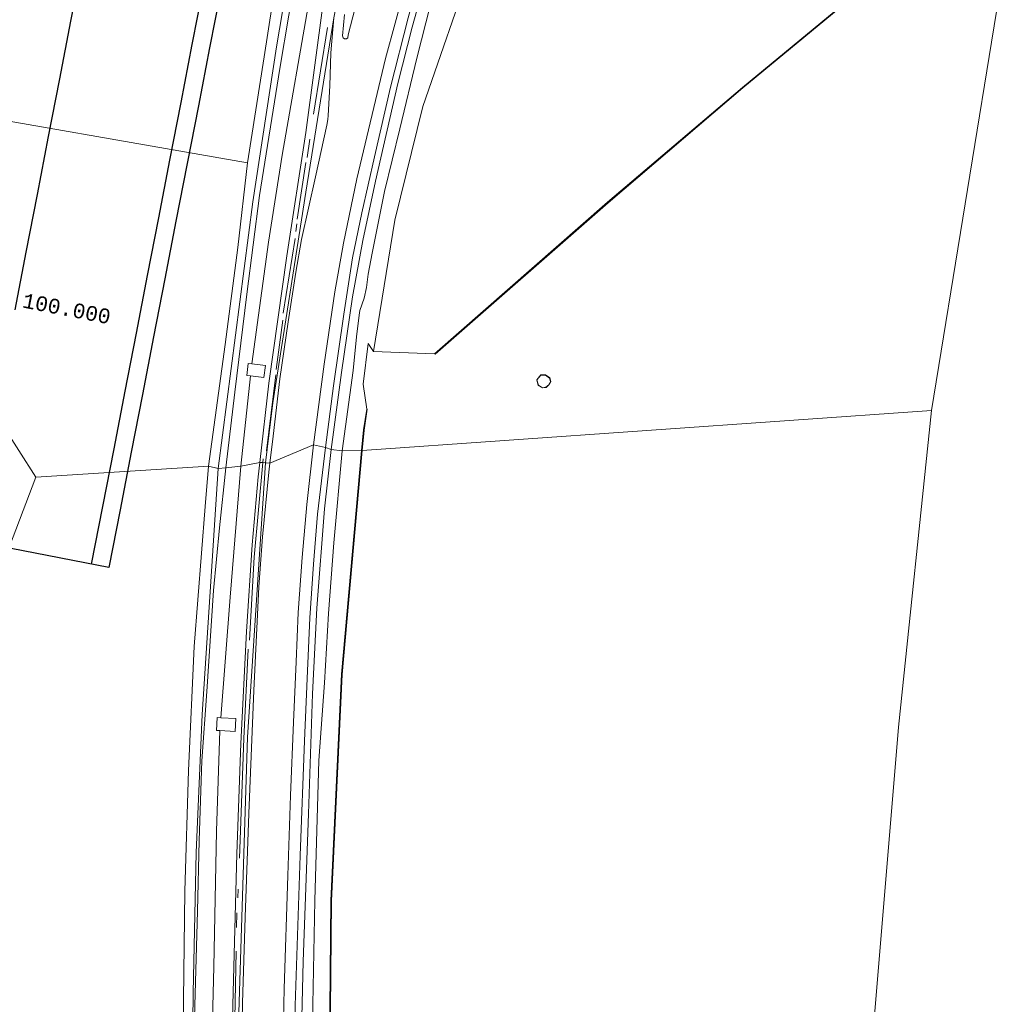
# Model space of a CAD drawing. Extents: x 176032 to 190000, y 318229 to 352878.
# Tile 50 of 184: x 176965 to 177131, y 319754 to 319922. Entities that reach past the tile are written whole.
import ezdxf

# ---------------------------------------------------------------- set-up
doc = ezdxf.new("R2010")
doc.units = 0
for name, color, linetype, lineweight in [('af-b5-muur', 6, 'muur', 18), ('af-bs-haag', 253, 'haag', 18), ('af-bs-rasterhekwerk', 253, 'hekwerk', 18), ('alm-masterstring', 1, 'Continuous', 30), ('bp-b5-boom', 253, 'Continuous', 18), ('bp-b5-grasland', 253, 'Continuous', 18), ('dwm-hulplijn', 3, 'Continuous', 30), ('gw-bs-kruinlijn', 253, 'Continuous', 18), ('gw-bs-teenlijn', 253, 'Continuous', 18), ('kd-bs-dakrand', 6, 'Continuous', 18), ('kd-bs-maaiveldlijn', 6, 'Continuous', 18), ('kd-bs-opnamedtmgrens', 253, 'Continuous', 18), ('og-b5-bebouwing', 6, 'Continuous', 18), ('og-b5-bekleding', 253, 'Continuous', 18), ('og-b5-grond_nietingericht', 253, 'Continuous', 18), ('og-b5-water', 253, 'Continuous', 18), ('og-bs-maaiveld', 253, 'Continuous', 18), ('og-bs-terreinafscheiding', 7, 'Continuous', 18), ('SPI DWP', 8, 'Continuous', 30), ('to-xx-view', 1, 'Continuous', 25), ('vh-b5-verh_soort', 253, 'Continuous', 18), ('wh-bs-waterlijn', 253, 'Continuous', 18)]:
    doc.layers.add(name, color=color, linetype=linetype, lineweight=lineweight)
doc.layers.add('viewports', color=7, linetype='Continuous')
doc.styles.add('MSL__001', font='monotxt.shx')
doc.linetypes.add('FENCELINE1', pattern='A,6.35,-2.54,[133,ltypeshp.shx,S=2.54,R=0,X=-2.54,Y=0],-2.54,25.4', length=36.83)
doc.linetypes.add('haag', pattern='A,7,-1.5,[1,RTW.shx,S=0.75,R=45,X=0,Y=0],-1.5', length=10)
doc.linetypes.add('hekwerk', pattern='A,7,-1.5,[1,RTW.shx,S=0.75,R=0,X=0,Y=0],-1.5', length=10)
doc.linetypes.add('muur', pattern='A,8,-1,[6,RTW.shx,S=0.75,R=90,X=0,Y=0],-1', length=10)

# ---------------------------------------------------------------- blocks, each defined once
blk = doc.blocks.new('x-ref dtb totaal grijs')
at = {"layer": 'af-b5-muur'}
for points in [[(177035.374, 319864.697, 47.2), (177064.803, 319890.458, 47.2), (177087.718, 319909.981, 47.2), (177117.959, 319935.008, 48.316), (177131.431, 319925.503, 50.548), (177131.373, 319925.421, 50.548), (177117.963, 319934.882, 48.874), (177087.782, 319909.905, 47.2), (177064.868, 319890.383, 47.2), (177035.44, 319864.622, 47.2)], [(177022.941, 319848.28, 47.2), (177023.271, 319851.742, 47.2), (177023.818, 319855.297, 47.2), (177023.917, 319855.282, 47.2), (177023.37, 319851.73, 47.2), (177023.041, 319848.271, 47.2)], [(177023.041, 319848.271, 47.2), (177019.65, 319810.137, 47.134), (177017.837, 319771.692, 47.078), (177017.48, 319734.576, 47.134), (177017.223, 319681.605, 46.884), (177017.125, 319681.603, 46.884), (177017.382, 319734.631, 47.134), (177017.739, 319771.747, 47.078), (177019.552, 319810.192, 47.134), (177022.941, 319848.28, 47.2)]]:
    blk.add_polyline3d(points, close=True, dxfattribs=at)
at = {"layer": 'af-bs-haag'}
for points in [[(177014.778, 319905.433, 47.222), (177017.132, 319920.203, 47.244)], [(177013.678, 319898.088, 47.148), (177014.127, 319901.218, 47.144)], [(177011.986, 319887.617, 47.118), (177013.476, 319897.254, 47.135)], [(177011.744, 319885.503, 47.174), (177011.911, 319886.825, 47.174)], [(177011.665, 319884.323, 47.178), (177009.59, 319871.589, 47.178)], [(177009.563, 319870.442, 47.183), (177008.429, 319862.028, 47.183)], [(177008.355, 319861.149, 47.187), (177006.773, 319848.216, 47.17)], [(177006.215, 319846.829, 47.151), (177006.154, 319846.185, 47.124), (177004.643, 319830.095, 47.082), (177003.868, 319815.979, 47.19)], [(177003.668, 319814.472, 47.091), (177002.909, 319799.255, 47.125), (177002.197, 319778.924, 47.276)], [(177001.928, 319773.685, 47.056), (177001.869, 319772.198, 47.229)], [(177001.718, 319769.62, 47.289), (177001.685, 319767.139, 47.104)], [(177001.605, 319763.089, 47.242), (177000.971, 319731.709, 47.009), (177000.905, 319710.384, 47.151), (177000.861, 319689.949, 47.237), (177000.948, 319669.286, 47.16)]]:
    blk.add_polyline3d(points, dxfattribs=at)
at = {"layer": 'af-bs-rasterhekwerk'}
blk.add_polyline3d([(177023.818, 319855.297, 47.2), (177023.186, 319859.509, 47.386), (177024.04, 319866.423, 47.333)], dxfattribs=at)
at = {"layer": 'bp-b5-boom'}
blk.add_polyline3d([(177024.971, 319865.101, 47.174), (177028.61, 319887.419, 47.188), (177033.345, 319906.757, 47.186), (177041.937, 319931.532, 47.114), (177048.849, 319948.154, 47.045), (177051.933, 319953.295, 46.694), (177054.016, 319955.754, 46.694), (177056.22, 319957.841, 46.694), (177059.492, 319960.231, 46.694), (177062.638, 319962.121, 46.694), (177067.112, 319963.906, 46.694), (177069.302, 319964.689, 46.702), (177074.136, 319965.202, 46.639), (177076.579, 319964.197, 46.639), (177117.959, 319935.008, 48.316), (177087.718, 319909.981, 47.2), (177064.803, 319890.458, 47.2), (177035.374, 319864.697, 47.2)], close=True, dxfattribs=at)
at = {"layer": 'bp-b5-grasland'}
for points in [[(177018.211, 319921.837, 47.062), (177017.71, 319915.897, 47.027), (177017.557, 319910.249, 47.014), (177017.258, 319905.203, 47.006), (177017.212, 319904.531, 47.006), (177017.042, 319903.588, 47.006), (177015.086, 319894.785, 47.04), (177012.729, 319884.126, 47.053), (177011.753, 319878.572, 47.057), (177010.476, 319870.107, 47.066), (177009.057, 319860.462, 47.075), (177007.88, 319850.68, 47.079), (177007.332, 319846.11, 47.122), (177006.154, 319846.185, 47.124), (177005.62, 319846.219, 47.125), (177007.152, 319859.72, 47.242), (177010.212, 319881.379, 47.216), (177013.448, 319902.352, 47.267), (177016.386, 319924.373, 46.849)], [(177013.628, 319940.476, 45.156), (177009.064, 319913.217, 45.105), (177005.559, 319891.59, 45.066), (177003.404, 319874.816, 45.061), (177001.402, 319858.18, 45.048), (176999.846, 319845.308, 45.036), (176998.573, 319845.172, 44.581), (177004.437, 319890.528, 44.637), (177008.473, 319916.899, 44.581), (177012.972, 319943.297, 44.326)], [(177014.017, 319924.755, 45.434), (177009.424, 319898.489, 45.455), (177007.083, 319883.685, 45.438), (177004.294, 319862.979, 45.447), (177003.661, 319863.059, 45.312), (177003.405, 319861.033, 45.286), (177004.046, 319860.952, 45.447), (177002.412, 319845.583, 45.447), (176999.846, 319845.308, 45.036), (177001.402, 319858.18, 45.048), (177003.404, 319874.816, 45.061), (177005.559, 319891.59, 45.066), (177009.064, 319913.217, 45.105), (177013.628, 319940.476, 45.156)], [(177021.862, 319923.554, 47.14), (177020.666, 319918.942, 47.131), (177020.594, 319918.429, 47.114), (177020.364, 319918.285, 47.114), (177020.035, 319918.266, 47.114), (177019.803, 319918.431, 47.114), (177019.717, 319918.772, 47.135), (177020.053, 319922.397, 47.127)], [(177041.937, 319931.532, 47.114), (177033.345, 319906.757, 47.186), (177028.61, 319887.419, 47.188), (177024.971, 319865.101, 47.174), (177024.04, 319866.423, 47.333), (177023.186, 319859.509, 47.386), (177023.818, 319855.297, 47.2), (177023.271, 319851.742, 47.2), (177022.941, 319848.28, 47.2), (177019.653, 319848.217, 47.078), (177021.509, 319861.841, 47.179), (177022.107, 319867.579, 47.179), (177022.512, 319871.25, 47.179), (177022.626, 319872.083, 47.179), (177023.37, 319874.176, 47.179), (177023.77, 319875.979, 47.135), (177024.058, 319878.233, 47.17), (177024.756, 319881.817, 47.122), (177026.862, 319892.315, 47.114), (177029.423, 319902.956, 47.118), (177032.341, 319914.953, 47.127), (177034.685, 319924.116, 47.131)], [(177033.954, 319928.806, 47.088), (177031.574, 319920.234, 47.092), (177029.117, 319910.669, 47.079), (177025.295, 319894.053, 47.066), (177023.155, 319883.983, 47.075), (177021.381, 319874.368, 47.079), (177019.511, 319861.522, 47.096), (177017.798, 319848.444, 47.13), (177016.79, 319848.777, 46.988), (177018.167, 319859.232, 47.001), (177019.914, 319871.441, 47.023), (177021.421, 319881.003, 47.036), (177022.989, 319888.655, 47.027), (177025.128, 319898.18, 47.036), (177027.871, 319910.031, 47.04), (177030.874, 319921.838, 47.045)], [(177011.664, 319753.854, 47.121), (177012.5, 319779.404, 47.082), (177013.239, 319798.899, 47.073), (177013.696, 319809.471, 47.048), (177014.142, 319819.783, 47.082), (177014.75, 319828.933, 47.039), (177015.468, 319837.44, 47.048), (177016.79, 319848.777, 46.988), (177017.798, 319848.444, 47.13), (177016.635, 319838.317, 47.078), (177015.325, 319821.438, 47.19), (177014.595, 319806.873, 47.082), (177013.901, 319786.49, 47.138), (177012.99, 319761.369, 47.194), (177012.385, 319735.256, 47.216)], [(177014.543, 319748.166, 47.16), (177015.009, 319771.722, 47.16), (177015.693, 319795.524, 47.134), (177016.647, 319808.769, 47.129), (177017.297, 319820.525, 47.129), (177018.243, 319832.538, 47.121), (177019.653, 319848.217, 47.078), (177022.941, 319848.28, 47.2), (177019.552, 319810.192, 47.134), (177017.739, 319771.747, 47.078), (177017.382, 319734.631, 47.134)], [(176994.541, 319751.815, 45.077), (176995.017, 319769.921, 45.085), (176995.321, 319781.951, 45.107), (176995.782, 319795.508, 45.085), (176996.622, 319807.297, 45.09), (176997.748, 319824.423, 45.06), (176998.785, 319835.076, 45.064), (176999.846, 319845.308, 45.036), (177002.412, 319845.583, 45.447), (177000.589, 319823.331, 45.392), (176999.025, 319802.817, 45.274), (176998.388, 319802.855, 45.167), (176998.257, 319800.664, 45.159), (176998.839, 319800.629, 45.353), (176998.237, 319783.526, 45.379), (176997.819, 319760.454, 45.417), (176997.346, 319742.509, 45.313)], [(176997.346, 319742.509, 45.313), (176997.819, 319760.454, 45.417), (176998.237, 319783.526, 45.379), (176998.839, 319800.629, 45.353), (177001.437, 319800.474, 46.336), (177001.568, 319802.665, 46.319), (176999.025, 319802.817, 45.274), (177000.589, 319823.331, 45.392), (177002.412, 319845.583, 45.447), (177005.62, 319846.219, 47.125), (177005.345, 319843.782, 47.112), (177004.308, 319832.219, 47.164), (177003.365, 319817.499, 47.19), (177002.427, 319798.448, 47.125), (177001.696, 319779.645, 47.267), (177001.165, 319758.304, 47.181), (177000.683, 319740.792, 47.026)], [(177000.683, 319740.792, 47.026), (177001.165, 319758.304, 47.181), (177001.696, 319779.645, 47.267), (177002.427, 319798.448, 47.125), (177003.365, 319817.499, 47.19), (177004.308, 319832.219, 47.164), (177005.345, 319843.782, 47.112), (177005.62, 319846.219, 47.125), (177006.154, 319846.185, 47.124), (177006.619, 319846.155, 47.123), (177007.332, 319846.11, 47.122), (177007.163, 319844.574, 46.983), (177006.101, 319833.559, 47.043), (177005.467, 319825.071, 47.069), (177004.613, 319807.458, 47.06), (177003.738, 319786.508, 47.095), (177003.123, 319768.921, 47.048), (177002.696, 319754.28, 47.043), (177002.201, 319728.29, 47.056)]]:
    blk.add_polyline3d(points, dxfattribs=at)
for points in [[(177005.62, 319846.219, 47.125), (177002.412, 319845.583, 45.447), (177004.046, 319860.952, 45.447), (177006.336, 319860.663, 46.798), (177006.592, 319862.689, 46.802), (177004.294, 319862.979, 45.447), (177007.083, 319883.685, 45.438), (177009.424, 319898.489, 45.455), (177014.017, 319924.755, 45.434), (177016.386, 319924.373, 46.849), (177013.448, 319902.352, 47.267), (177010.212, 319881.379, 47.216), (177007.152, 319859.72, 47.242)], [(176993.665, 319664.066, 44.521), (176993.921, 319673.319, 44.611), (176994.148, 319687.846, 44.758), (176994.123, 319707.653, 44.758), (176994.025, 319731.534, 44.818), (176994.304, 319756.017, 44.84), (176994.79, 319779.894, 44.835), (176995.798, 319803.355, 44.693), (176997.273, 319825.98, 44.637), (176998.573, 319845.172, 44.581), (176999.846, 319845.308, 45.036), (176998.785, 319835.076, 45.064), (176997.748, 319824.423, 45.06), (176996.622, 319807.297, 45.09), (176995.782, 319795.508, 45.085), (176995.321, 319781.951, 45.107), (176995.017, 319769.921, 45.085), (176994.541, 319751.815, 45.077), (176994.474, 319733.616, 45.008), (176994.486, 319712.726, 45.034), (176994.707, 319697.038, 45.072), (176994.443, 319678.722, 45.021), (176995.084, 319665.108, 45.163)]]:
    blk.add_polyline3d(points, close=True, dxfattribs=at)
at = {"layer": 'gw-bs-kruinlijn'}
for points in [[(177087.237, 320259.615, 47.459), (177086.987, 320258.99, 47.367), (177082.223, 320238.257, 47.405), (177075.75, 320206.593, 47.361), (177064.489, 320149.315, 47.301), (177052.259, 320087.802, 47.278), (177040.727, 320033.824, 47.202), (177033.982, 320000.305, 47.27), (177026.024, 319960.731, 47.072), (177018.211, 319921.837, 47.062), (177013.456, 319892.196, 47.168), (177007.832, 319856.359, 47.168), (177006.619, 319846.155, 47.123), (177003.51, 319799.516, 47.154), (177001.787, 319743.65, 47.184), (177001.619, 319716.029, 47.192), (177001.308, 319668.928, 47.168), (177002.297, 319646.859, 47.189), (177002.426, 319643.152, 47.181), (177002.354, 319622.512, 46.839), (177002.346, 319620.279, 46.802), (177003.086, 319610.045, 47.004)], [(176999.846, 319845.308, 45.036), (177001.402, 319858.18, 45.048), (177003.404, 319874.816, 45.061), (177005.559, 319891.59, 45.066), (177009.064, 319913.217, 45.105), (177013.628, 319940.476, 45.156), (177018.624, 319965.948, 45.161), (177023.196, 319990.85, 45.195), (177028.841, 320020.331, 45.018), (177034.491, 320047.774, 45.018), (177039.661, 320077.329, 44.771), (177045.426, 320107.467, 44.849), (177051.413, 320137.594, 44.975), (177056.968, 320167.663, 44.992), (177066.478, 320214.428, 44.905), (177074.563, 320256.217, 45.027)], [(177005.62, 319846.219, 47.125), (177007.152, 319859.72, 47.242), (177010.212, 319881.379, 47.216), (177013.448, 319902.352, 47.267), (177016.386, 319924.373, 46.849)], [(176995.262, 319648.846, 45.1), (176995.208, 319662.332, 45.159), (176995.084, 319665.108, 45.163), (176994.443, 319678.722, 45.021), (176994.707, 319697.038, 45.072), (176994.486, 319712.726, 45.034), (176994.474, 319733.616, 45.008), (176994.541, 319751.815, 45.077), (176995.017, 319769.921, 45.085), (176995.321, 319781.951, 45.107), (176995.782, 319795.508, 45.085), (176996.622, 319807.297, 45.09), (176997.748, 319824.423, 45.06), (176998.785, 319835.076, 45.064), (176999.846, 319845.308, 45.036)], [(177000.713, 319646.817, 47.086), (177000.722, 319667.548, 47.009), (177000.44, 319687.913, 47.052), (177000.594, 319705.252, 46.996), (177000.592, 319724.301, 46.966), (177000.683, 319740.792, 47.026), (177001.165, 319758.304, 47.181), (177001.696, 319779.645, 47.267), (177002.427, 319798.448, 47.125), (177003.365, 319817.499, 47.19), (177004.308, 319832.219, 47.164), (177005.345, 319843.782, 47.112), (177005.62, 319846.219, 47.125)]]:
    blk.add_polyline3d(points, dxfattribs=at)
at = {"layer": 'gw-bs-teenlijn'}
for points in [[(177004.294, 319862.979, 45.447), (177007.083, 319883.685, 45.438), (177009.424, 319898.489, 45.455), (177014.017, 319924.755, 45.434)], [(177002.412, 319845.583, 45.447), (177004.046, 319860.952, 45.447)], [(177002.412, 319845.583, 45.447), (177000.589, 319823.331, 45.392), (176999.025, 319802.817, 45.274)], [(176998.839, 319800.629, 45.353), (176998.237, 319783.526, 45.379), (176997.819, 319760.454, 45.417), (176997.346, 319742.509, 45.313)]]:
    blk.add_polyline3d(points, dxfattribs=at)
at = {"layer": 'kd-bs-dakrand'}
blk.add_polyline3d([(177055.107, 319860.004, 97.775), (177054.778, 319859.434, 97.792), (177054.308, 319859.012, 97.749), (177053.735, 319858.938, 97.779), (177053.019, 319859.342, 97.805), (177052.784, 319860.284, 97.796), (177053.44, 319861.061, 97.701), (177054.214, 319861.055, 97.697), (177054.9, 319860.578, 97.666), (177055.107, 319860.004, 97.775)], dxfattribs=at)
at = {"layer": 'kd-bs-maaiveldlijn'}
blk.add_polyline3d([(177055.162, 319859.999, 47.34), (177054.817, 319859.402, 47.34), (177054.33, 319858.964, 47.34), (177053.725, 319858.886, 47.34), (177052.976, 319859.309, 47.34), (177052.729, 319860.297, 47.34), (177053.417, 319861.111, 47.34), (177054.23, 319861.105, 47.34), (177054.942, 319860.61, 47.34), (177055.162, 319859.999, 47.34)], dxfattribs=at)
at = {"layer": 'kd-bs-opnamedtmgrens'}
for points in [[(177131.373, 319925.421, 50.548), (177119.915, 319855.081, 47.421)], [(177113.155, 319693.722, 47.711), (177113.155, 319693.849, 47.712), (177109.327, 319741.946, 47.405), (177114.258, 319801.215, 47.302), (177119.915, 319855.081, 47.421)]]:
    blk.add_polyline3d(points, dxfattribs=at)
at = {"layer": 'og-b5-bebouwing'}
for points in [[(177004.294, 319862.979, 45.447), (177006.592, 319862.689, 46.802), (177006.336, 319860.663, 46.798), (177004.046, 319860.952, 45.447), (177003.405, 319861.033, 45.286), (177003.661, 319863.059, 45.312)], [(177055.162, 319859.999, 47.34), (177054.817, 319859.402, 47.34), (177054.33, 319858.964, 47.34), (177053.725, 319858.886, 47.34), (177052.976, 319859.309, 47.34), (177052.729, 319860.297, 47.34), (177053.417, 319861.111, 47.34), (177054.23, 319861.105, 47.34), (177054.942, 319860.61, 47.34)], [(176999.025, 319802.817, 45.274), (177001.568, 319802.665, 46.319), (177001.437, 319800.474, 46.336), (176998.839, 319800.629, 45.353), (176998.257, 319800.664, 45.159), (176998.388, 319802.855, 45.167)]]:
    blk.add_polyline3d(points, close=True, dxfattribs=at)
at = {"layer": 'og-b5-bekleding'}
blk.add_polyline3d([(177012.972, 319943.297, 44.326), (177008.473, 319916.899, 44.581), (177004.437, 319890.528, 44.637), (176998.573, 319845.172, 44.581), (176996.895, 319845.617, 44.048), (176999.764, 319866.286, 44.048), (177001.883, 319882.778, 44.061), (177003.56, 319897.157, 44.051), (177006.399, 319915.173, 44.009), (177009.924, 319938.305, 44.013)], dxfattribs=at)
blk.add_polyline3d([(176992.613, 319663.961, 44.05), (176992.273, 319680.72, 44.025), (176992.236, 319698.968, 44.029), (176992.245, 319724.105, 44.029), (176992.538, 319745.584, 44.029), (176992.864, 319773.329, 44.029), (176993.518, 319793.813, 44.042), (176994.46, 319814.94, 44.042), (176996.314, 319838.708, 44.042), (176996.895, 319845.617, 44.048), (176998.573, 319845.172, 44.581), (176997.273, 319825.98, 44.637), (176995.798, 319803.355, 44.693), (176994.79, 319779.894, 44.835), (176994.304, 319756.017, 44.84), (176994.025, 319731.534, 44.818), (176994.123, 319707.653, 44.758), (176994.148, 319687.846, 44.758), (176993.921, 319673.319, 44.611), (176993.665, 319664.066, 44.521)], close=True, dxfattribs=at)
at = {"layer": 'og-b5-grond_nietingericht'}
for points in [[(177131.373, 319925.421, 50.548), (177119.915, 319855.081, 47.421), (177023.041, 319848.271, 47.2), (177023.37, 319851.73, 47.2), (177023.917, 319855.282, 47.2), (177023.818, 319855.297, 47.2), (177023.186, 319859.509, 47.386), (177024.04, 319866.423, 47.333), (177024.971, 319865.101, 47.174), (177035.374, 319864.697, 47.2), (177035.44, 319864.622, 47.2), (177064.868, 319890.383, 47.2), (177087.782, 319909.905, 47.2), (177117.963, 319934.882, 48.874)], [(177055.162, 319859.999, 47.34), (177054.942, 319860.61, 47.34), (177054.23, 319861.105, 47.34), (177053.417, 319861.111, 47.34), (177052.729, 319860.297, 47.34), (177052.976, 319859.309, 47.34), (177053.725, 319858.886, 47.34), (177054.33, 319858.964, 47.34), (177054.817, 319859.402, 47.34)], [(177113.155, 319693.849, 47.712), (177113.155, 319693.722, 47.711), (177073.003, 319662.599, 47.273), (177049.208, 319645.015, 47.198), (177027.49, 319673.255, 47.237), (177024.545, 319678.375, 47.189), (177022.266, 319681.475, 47.155), (177017.223, 319681.605, 46.884), (177017.48, 319734.576, 47.134), (177017.837, 319771.692, 47.078), (177019.65, 319810.137, 47.134), (177023.041, 319848.271, 47.2), (177119.915, 319855.081, 47.421), (177114.258, 319801.215, 47.302), (177109.327, 319741.946, 47.405)]]:
    blk.add_polyline3d(points, close=True, dxfattribs=at)
at = {"layer": 'og-b5-water'}
for points in [[(177070.446, 320254.374, 44.026), (177065.631, 320231.127, 44.031), (177063.059, 320217.081, 44.009), (177059.558, 320198.598, 43.996), (177054.63, 320173.59, 43.983), (177051.187, 320151.009, 43.957), (177050.95, 320149.016, 43.957), (177050.794, 320148.249, 43.957), (177049.908, 320146.124, 43.944), (177049.232, 320143.55, 43.944), (177048.325, 320140.58, 43.944), (177048.213, 320139.041, 43.961), (177043.547, 320114.963, 43.979), (177038.617, 320088.792, 44.035), (177034.719, 320068.146, 44.039), (177030.495, 320048.539, 44.039), (177026.363, 320026.119, 44.048), (177022.417, 320005.323, 44.039), (177018.623, 319985.221, 44.005), (177013.541, 319958.518, 44.039), (177009.924, 319938.305, 44.013), (177006.399, 319915.173, 44.009), (177003.56, 319897.157, 44.051), (176946.402, 319907.169, 44.009)], [(176946.402, 319907.169, 44.009), (177003.56, 319897.157, 44.051), (177001.883, 319882.778, 44.061), (176999.764, 319866.286, 44.048), (176996.895, 319845.617, 44.048), (176967.548, 319843.744, 44), (176926.994, 319907.183, 43.96)], [(176926.994, 319907.183, 43.96), (176967.548, 319843.744, 44), (176895.526, 319654.355, 44.074)], [(176895.526, 319654.355, 44.074), (176967.548, 319843.744, 44), (176996.895, 319845.617, 44.048), (176996.314, 319838.708, 44.042), (176994.46, 319814.94, 44.042), (176993.518, 319793.813, 44.042), (176992.864, 319773.329, 44.029), (176992.538, 319745.584, 44.029)]]:
    blk.add_polyline3d(points, dxfattribs=at)
at = {"layer": 'og-bs-maaiveld'}
for points in [[(177035.374, 319864.697, 47.2), (177064.803, 319890.458, 47.2), (177087.718, 319909.981, 47.2), (177117.959, 319935.008, 48.316)], [(177035.44, 319864.622, 47.2), (177064.868, 319890.383, 47.2), (177087.782, 319909.905, 47.2), (177117.963, 319934.882, 48.874)], [(177004.294, 319862.979, 45.447), (177006.592, 319862.689, 46.802), (177006.336, 319860.663, 46.798), (177004.046, 319860.952, 45.447), (177003.405, 319861.033, 45.286), (177003.661, 319863.059, 45.312), (177004.294, 319862.979, 45.447)], [(177035.44, 319864.622, 47.2), (177035.374, 319864.697, 47.2)], [(177022.941, 319848.28, 47.2), (177023.271, 319851.742, 47.2), (177023.818, 319855.297, 47.2)], [(177023.041, 319848.271, 47.2), (177023.37, 319851.73, 47.2), (177023.917, 319855.282, 47.2)], [(177023.818, 319855.297, 47.2), (177023.917, 319855.282, 47.2)], [(177017.223, 319681.605, 46.884), (177017.125, 319681.603, 46.884), (177017.382, 319734.631, 47.134), (177017.739, 319771.747, 47.078), (177019.552, 319810.192, 47.134), (177022.941, 319848.28, 47.2)], [(177017.223, 319681.605, 46.884), (177017.48, 319734.576, 47.134), (177017.837, 319771.692, 47.078), (177019.65, 319810.137, 47.134), (177023.041, 319848.271, 47.2)], [(176999.025, 319802.817, 45.274), (177001.568, 319802.665, 46.319), (177001.437, 319800.474, 46.336), (176998.839, 319800.629, 45.353), (176998.257, 319800.664, 45.159), (176998.388, 319802.855, 45.167), (176999.025, 319802.817, 45.274)]]:
    blk.add_polyline3d(points, dxfattribs=at)
at = {"layer": 'og-bs-terreinafscheiding'}
for points in [[(177018.211, 319921.837, 47.062), (177017.71, 319915.897, 47.027), (177017.557, 319910.249, 47.014), (177017.258, 319905.203, 47.006), (177017.212, 319904.531, 47.006), (177017.042, 319903.588, 47.006), (177015.086, 319894.785, 47.04), (177012.729, 319884.126, 47.053), (177011.753, 319878.572, 47.057), (177010.476, 319870.107, 47.066), (177009.057, 319860.462, 47.075), (177007.88, 319850.68, 47.079), (177007.332, 319846.11, 47.122)], [(177073.51, 320257.382, 44.499), (177067.78, 320229.808, 44.412), (177062.728, 320203.007, 44.36), (177056.871, 320172.914, 44.33), (177054.075, 320159.796, 44.148), (177051.066, 320143.006, 44.174), (177046.802, 320119.442, 44.187), (177041.878, 320093.73, 44.222), (177036.557, 320067.126, 44.278), (177030.095, 320034.749, 44.356), (177024.187, 320003.575, 44.304), (177018.813, 319975.039, 44.352), (177012.972, 319943.297, 44.326), (177008.473, 319916.899, 44.581), (177004.437, 319890.528, 44.637)], [(177019.717, 319918.772, 47.135), (177020.053, 319922.397, 47.127)], [(177021.862, 319923.554, 47.14), (177020.666, 319918.942, 47.131), (177020.594, 319918.429, 47.114), (177020.364, 319918.285, 47.114), (177020.035, 319918.266, 47.114), (177019.803, 319918.431, 47.114), (177019.717, 319918.772, 47.135)], [(177014.784, 319849.238, 47.07), (177016.559, 319862.918, 47.105), (177018.407, 319875.236, 47.092), (177019.855, 319883.528, 47.083), (177022.156, 319894.427, 47.109), (177027.002, 319914.915, 47.062), (177031.946, 319933.021, 47.027), (177035.156, 319943.243, 47.027), (177038.813, 319953.986, 47.027), (177041.005, 319960.094, 47.079), (177042.355, 319963.415, 47.083), (177043.391, 319965.477, 47.079), (177046.158, 319970.339, 47.07), (177050.178, 319975.816, 47.062), (177051.135, 319976.623, 47.062), (177052.58, 319977.37, 47.083), (177053.056, 319977.48, 47.083), (177053.23, 319977.404, 47.083), (177053.849, 319976.725, 47.083), (177053.897, 319976.408, 47.083), (177053.603, 319975.96, 47.083), (177051.683, 319973.438, 47.08)], [(177016.79, 319848.777, 46.988), (177018.167, 319859.232, 47.001), (177019.914, 319871.441, 47.023), (177021.421, 319881.003, 47.036), (177022.989, 319888.655, 47.027), (177025.128, 319898.18, 47.036), (177027.871, 319910.031, 47.04), (177030.874, 319921.838, 47.045), (177033.44, 319931.107, 47.053), (177036.38, 319940.531, 47.04), (177040.618, 319953.035, 47.057), (177042.91, 319959.401, 47.079), (177043.738, 319961.639, 47.079), (177044.737, 319963.866, 47.079), (177046.246, 319966.608, 47.083), (177048.715, 319970.489, 47.096), (177050.834, 319973.524, 47.097), (177051.174, 319973.953, 47.096), (177051.683, 319973.438, 47.08)], [(177051.683, 319973.438, 47.08), (177051.046, 319972.601, 47.079), (177048.475, 319968.738, 47.101), (177046.582, 319965.279, 47.079), (177044.59, 319961.045, 47.079), (177043.712, 319958.877, 47.071), (177042.703, 319955.866, 47.07), (177040.113, 319948.447, 47.066), (177037.073, 319939.088, 47.083), (177033.954, 319928.806, 47.088), (177031.574, 319920.234, 47.092), (177029.117, 319910.669, 47.079), (177025.295, 319894.053, 47.066), (177023.155, 319883.983, 47.075), (177021.381, 319874.368, 47.079), (177019.511, 319861.522, 47.096), (177017.798, 319848.444, 47.13)], [(177052.745, 319971.444, 47.053), (177049.766, 319966.9, 47.062), (177046.955, 319961.051, 47.045), (177046.297, 319959.807, 47.101), (177044.625, 319955.177, 47.153), (177039.596, 319940.26, 47.118), (177034.685, 319924.116, 47.131), (177032.341, 319914.953, 47.127), (177029.423, 319902.956, 47.118), (177026.862, 319892.315, 47.114), (177024.756, 319881.817, 47.122), (177024.058, 319878.233, 47.17), (177023.77, 319875.979, 47.135), (177023.37, 319874.176, 47.179), (177022.626, 319872.083, 47.179), (177022.512, 319871.25, 47.179), (177022.107, 319867.579, 47.179), (177021.509, 319861.841, 47.179), (177019.653, 319848.217, 47.078)], [(177117.959, 319935.008, 48.316), (177076.579, 319964.197, 46.639), (177074.136, 319965.202, 46.639), (177069.302, 319964.689, 46.702), (177067.112, 319963.906, 46.694), (177062.638, 319962.121, 46.694), (177059.492, 319960.231, 46.694), (177056.22, 319957.841, 46.694), (177054.016, 319955.754, 46.694), (177051.933, 319953.295, 46.694), (177048.849, 319948.154, 47.045), (177041.937, 319931.532, 47.114), (177033.345, 319906.757, 47.186), (177028.61, 319887.419, 47.188), (177024.971, 319865.101, 47.174)], [(177004.437, 319890.528, 44.637), (176998.573, 319845.172, 44.581)], [(177024.971, 319865.101, 47.174), (177024.04, 319866.423, 47.333)], [(177024.971, 319865.101, 47.174), (177035.374, 319864.697, 47.2)], [(177014.784, 319849.238, 47.07), (177013.627, 319839.075, 46.996), (177012.823, 319830.078, 47.013), (177012.176, 319820.698, 47.065), (177011.794, 319812.322, 47.043), (177011.34, 319802.053, 47.06), (177010.87, 319789.591, 47.052), (177010.404, 319775.964, 47.069), (177009.754, 319756.694, 47.048), (177009.183, 319730.631, 47.056), (177009.028, 319713.01, 47.052), (177009.012, 319701.163, 47.06), (177009.186, 319675.522, 47.039), (177009.415, 319655.478, 46.984)], [(177016.79, 319848.777, 46.988), (177015.468, 319837.44, 47.048), (177014.75, 319828.933, 47.039), (177014.142, 319819.783, 47.082), (177013.696, 319809.471, 47.048), (177013.239, 319798.899, 47.073), (177012.5, 319779.404, 47.082), (177011.664, 319753.854, 47.121), (177011.353, 319738.311, 47.108), (177011.085, 319715.203, 47.108), (177011.03, 319698.033, 47.108), (177011.196, 319679.217, 47.112), (177011.438, 319661.762, 47.086), (177011.547, 319655.487, 47.038)], [(177012.645, 319655.491, 47.067), (177012.278, 319676.228, 47.142), (177012.141, 319693.456, 47.203), (177012.144, 319713.517, 47.229), (177012.385, 319735.256, 47.216), (177012.99, 319761.369, 47.194), (177013.901, 319786.49, 47.138), (177014.595, 319806.873, 47.082), (177015.325, 319821.438, 47.19), (177016.635, 319838.317, 47.078), (177017.798, 319848.444, 47.13)], [(177019.653, 319848.217, 47.078), (177018.243, 319832.538, 47.121), (177017.297, 319820.525, 47.129), (177016.647, 319808.769, 47.129), (177015.693, 319795.524, 47.134), (177015.009, 319771.722, 47.16), (177014.543, 319748.166, 47.16), (177014.335, 319731.385, 47.242), (177014.231, 319710.199, 47.198), (177014.216, 319683.708, 47.155), (177014.244, 319681.642, 47.147)], [(176998.573, 319845.172, 44.581), (176997.273, 319825.98, 44.637), (176995.798, 319803.355, 44.693), (176994.79, 319779.894, 44.835), (176994.304, 319756.017, 44.84), (176994.025, 319731.534, 44.818), (176994.123, 319707.653, 44.758), (176994.148, 319687.846, 44.758), (176993.921, 319673.319, 44.611), (176993.665, 319664.066, 44.521)], [(177003.695, 319618.044, 46.802), (177003.055, 319626.775, 46.849), (177002.683, 319636.402, 46.927), (177002.414, 319655.593, 47.03), (177002.105, 319687.381, 47.017), (177002.046, 319708.073, 47.039), (177002.201, 319728.29, 47.056), (177002.696, 319754.28, 47.043), (177003.123, 319768.921, 47.048), (177003.738, 319786.508, 47.095), (177004.613, 319807.458, 47.06), (177005.467, 319825.071, 47.069), (177006.101, 319833.559, 47.043), (177007.163, 319844.574, 46.983), (177007.332, 319846.11, 47.122)]]:
    blk.add_polyline3d(points, dxfattribs=at)
at = {"layer": 'vh-b5-verh_soort'}
for points in [[(177034.685, 319924.116, 47.131), (177032.341, 319914.953, 47.127), (177029.423, 319902.956, 47.118), (177026.862, 319892.315, 47.114), (177024.756, 319881.817, 47.122), (177024.058, 319878.233, 47.17), (177023.77, 319875.979, 47.135), (177023.37, 319874.176, 47.179), (177022.626, 319872.083, 47.179), (177022.512, 319871.25, 47.179), (177022.107, 319867.579, 47.179), (177021.509, 319861.841, 47.179), (177019.653, 319848.217, 47.078), (177017.798, 319848.444, 47.13), (177019.511, 319861.522, 47.096), (177021.381, 319874.368, 47.079), (177023.155, 319883.983, 47.075), (177025.295, 319894.053, 47.066), (177029.117, 319910.669, 47.079), (177031.574, 319920.234, 47.092), (177033.954, 319928.806, 47.088)], [(177031.946, 319933.021, 47.027), (177027.002, 319914.915, 47.062), (177022.156, 319894.427, 47.109), (177019.855, 319883.528, 47.083), (177018.407, 319875.236, 47.092), (177016.559, 319862.918, 47.105), (177014.784, 319849.238, 47.07), (177007.332, 319846.11, 47.122), (177007.88, 319850.68, 47.079), (177009.057, 319860.462, 47.075), (177010.476, 319870.107, 47.066), (177011.753, 319878.572, 47.057), (177012.729, 319884.126, 47.053), (177015.086, 319894.785, 47.04), (177017.042, 319903.588, 47.006), (177017.212, 319904.531, 47.006), (177017.258, 319905.203, 47.006), (177017.557, 319910.249, 47.014), (177017.71, 319915.897, 47.027), (177018.211, 319921.837, 47.062)], [(177020.053, 319922.397, 47.127), (177019.717, 319918.772, 47.135), (177019.803, 319918.431, 47.114), (177020.035, 319918.266, 47.114), (177020.364, 319918.285, 47.114), (177020.594, 319918.429, 47.114), (177020.666, 319918.942, 47.131), (177021.862, 319923.554, 47.14)], [(177030.874, 319921.838, 47.045), (177027.871, 319910.031, 47.04), (177025.128, 319898.18, 47.036), (177022.989, 319888.655, 47.027), (177021.421, 319881.003, 47.036), (177019.914, 319871.441, 47.023), (177018.167, 319859.232, 47.001), (177016.79, 319848.777, 46.988), (177014.784, 319849.238, 47.07), (177016.559, 319862.918, 47.105), (177018.407, 319875.236, 47.092), (177019.855, 319883.528, 47.083), (177022.156, 319894.427, 47.109), (177027.002, 319914.915, 47.062), (177031.946, 319933.021, 47.027)], [(177002.201, 319728.29, 47.056), (177002.696, 319754.28, 47.043), (177003.123, 319768.921, 47.048), (177003.738, 319786.508, 47.095), (177004.613, 319807.458, 47.06), (177005.467, 319825.071, 47.069), (177006.101, 319833.559, 47.043), (177007.163, 319844.574, 46.983), (177007.332, 319846.11, 47.122), (177014.784, 319849.238, 47.07), (177013.627, 319839.075, 46.996), (177012.823, 319830.078, 47.013), (177012.176, 319820.698, 47.065), (177011.794, 319812.322, 47.043), (177011.34, 319802.053, 47.06), (177010.87, 319789.591, 47.052), (177010.404, 319775.964, 47.069), (177009.754, 319756.694, 47.048), (177009.183, 319730.631, 47.056)], [(177009.183, 319730.631, 47.056), (177009.754, 319756.694, 47.048), (177010.404, 319775.964, 47.069), (177010.87, 319789.591, 47.052), (177011.34, 319802.053, 47.06), (177011.794, 319812.322, 47.043), (177012.176, 319820.698, 47.065), (177012.823, 319830.078, 47.013), (177013.627, 319839.075, 46.996), (177014.784, 319849.238, 47.07), (177016.79, 319848.777, 46.988), (177015.468, 319837.44, 47.048), (177014.75, 319828.933, 47.039), (177014.142, 319819.783, 47.082), (177013.696, 319809.471, 47.048), (177013.239, 319798.899, 47.073), (177012.5, 319779.404, 47.082), (177011.664, 319753.854, 47.121)], [(177012.385, 319735.256, 47.216), (177012.99, 319761.369, 47.194), (177013.901, 319786.49, 47.138), (177014.595, 319806.873, 47.082), (177015.325, 319821.438, 47.19), (177016.635, 319838.317, 47.078), (177017.798, 319848.444, 47.13), (177019.653, 319848.217, 47.078), (177018.243, 319832.538, 47.121), (177017.297, 319820.525, 47.129), (177016.647, 319808.769, 47.129), (177015.693, 319795.524, 47.134), (177015.009, 319771.722, 47.16), (177014.543, 319748.166, 47.16)]]:
    blk.add_polyline3d(points, dxfattribs=at)
at = {"layer": 'wh-bs-waterlijn'}
for points in [[(176996.895, 319845.617, 44.048), (176999.764, 319866.286, 44.048), (177001.883, 319882.778, 44.061), (177003.56, 319897.157, 44.051), (177006.399, 319915.173, 44.009), (177009.924, 319938.305, 44.013)], [(176992.538, 319745.584, 44.029), (176992.864, 319773.329, 44.029), (176993.518, 319793.813, 44.042), (176994.46, 319814.94, 44.042), (176996.314, 319838.708, 44.042), (176996.895, 319845.617, 44.048)]]:
    blk.add_polyline3d(points, dxfattribs=at)
blk = doc.blocks.new('x-ref as juka')
at = {"layer": 'alm-masterstring', "flags": 128}
blk.add_lwpolyline([(176964.01, 319872.18), (176965.91, 319881.99), (176967.81, 319891.81), (176969.71, 319901.63), (176971.61, 319911.45), (176973.51, 319921.26), (176975.42, 319931.08)], dxfattribs=at)
at = {"layer": 'alm-masterstring', "color": 7, "style": 'MSL__001'}
blk.add_text('100.000', height=2.5, rotation=349.0414, dxfattribs=at).set_placement((176965.11, 319872.6))
blk = doc.blocks.new('x-ref ontwerp')
at = {"layer": 'dwm-hulplijn', "flags": 128}
blk.add_lwpolyline([(176977.02, 319828.91), (176978.92, 319838.73), (176980.83, 319848.55), (176982.73, 319858.37), (176984.63, 319868.18), (176986.53, 319878), (176988.43, 319887.82), (176990.33, 319897.64), (176992.23, 319907.45), (176994.13, 319917.27), (176996.03, 319927.09)], dxfattribs=at)
blk.add_lwpolyline([(176977.02, 319828.91), (176978.92, 319838.73), (176980.83, 319848.55), (176982.73, 319858.37), (176984.63, 319868.18), (176986.53, 319878), (176988.43, 319887.82), (176990.33, 319897.64), (176992.23, 319907.45), (176994.13, 319917.27), (176996.03, 319927.09)], dxfattribs=at)
blk.add_lwpolyline([(176977.02, 319828.91), (176978.92, 319838.73), (176980.83, 319848.55), (176982.73, 319858.37), (176984.63, 319868.18), (176986.53, 319878), (176988.43, 319887.82), (176990.33, 319897.64), (176992.23, 319907.45), (176994.13, 319917.27), (176996.03, 319927.09)], dxfattribs=at)
blk.add_lwpolyline([(176977.02, 319828.91), (176978.92, 319838.73), (176980.83, 319848.55), (176982.73, 319858.37), (176984.63, 319868.18), (176986.53, 319878), (176988.43, 319887.82), (176990.33, 319897.64), (176992.23, 319907.45), (176994.13, 319917.27), (176996.03, 319927.09)], dxfattribs=at)
blk = doc.blocks.new('x-ref grenzen')
at = {"layer": 'SPI DWP', "color": 40, "linetype": 'FENCELINE1', "ltscale": 0.4, "flags": 128}
blk.add_lwpolyline([(176944.62, 319835.19), (176946.53, 319845), (176948.43, 319854.82), (176950.33, 319864.64), (176952.23, 319874.46), (176954.13, 319884.28), (176956.03, 319894.09), (176957.93, 319903.91), (176959.83, 319913.73), (176961.73, 319923.55), (176963.63, 319933.36), (176965.54, 319943.18), (176967.44, 319953), (176969.34, 319962.82), (176971.24, 319972.63), (176973.14, 319982.45), (176975.04, 319992.27), (176976.94, 320002.09), (176978.84, 320011.9), (176980.74, 320021.72), (176982.64, 320031.54), (176984.55, 320041.36), (176986.45, 320051.18), (176988.35, 320060.99), (176990.25, 320070.81), (176992.15, 320080.63), (176994.05, 320090.45), (176995.95, 320100.26), (176997.85, 320110.08), (176999.75, 320119.9), (177001.65, 320129.72), (177003.56, 320139.53), (177005.46, 320149.35), (177007.36, 320159.17), (177009.26, 320168.99), (177011.16, 320178.8), (177013.06, 320188.62), (177014.96, 320198.44), (177016.86, 320208.26), (177018.76, 320218.08), (177020.66, 320227.89), (177022.57, 320237.71), (177024.47, 320247.53), (177026.37, 320257.35), (177028.27, 320267.16), (177030.17, 320276.98), (177032.07, 320286.8), (177033.97, 320296.62), (177035.87, 320306.43), (177037.77, 320316.25), (177039.67, 320326.07), (177041.58, 320335.89), (177043.48, 320345.7), (177045.38, 320355.52), (177047.28, 320365.34), (177049.18, 320375.16), (177051.08, 320384.98), (177052.98, 320394.79), (177054.88, 320404.61), (177056.78, 320414.43), (177058.68, 320424.25), (177060.59, 320434.06), (177074.84, 320507.7), (177110.19, 320500.85), (177095.93, 320427.22), (177094.03, 320417.4), (177092.13, 320407.58), (177090.23, 320397.77), (177088.33, 320387.95), (177086.42, 320378.13), (177084.52, 320368.31), (177082.62, 320358.5), (177080.72, 320348.68), (177078.82, 320338.86), (177076.92, 320329.04), (177075.02, 320319.23), (177073.12, 320309.41), (177071.22, 320299.59), (177069.32, 320289.77), (177067.41, 320279.96), (177065.51, 320270.14), (177063.61, 320260.32), (177061.71, 320250.5), (177059.81, 320240.68), (177057.91, 320230.87), (177056.01, 320221.05), (177054.11, 320211.23), (177052.21, 320201.41), (177050.31, 320191.6), (177048.4, 320181.78), (177046.5, 320171.96), (177044.6, 320162.14), (177042.7, 320152.33), (177040.8, 320142.51), (177038.9, 320132.69), (177037, 320122.87), (177035.1, 320113.06), (177033.2, 320103.24), (177031.3, 320093.42), (177029.39, 320083.6), (177027.49, 320073.78), (177025.59, 320063.97), (177023.69, 320054.15), (177021.79, 320044.33), (177019.89, 320034.51), (177017.99, 320024.7), (177016.09, 320014.88), (177014.19, 320005.06), (177012.29, 319995.24), (177010.38, 319985.43), (177008.48, 319975.61), (177006.58, 319965.79), (177004.68, 319955.97), (177002.78, 319946.16), (177000.88, 319936.34), (176998.98, 319926.52), (176997.08, 319916.7), (176995.18, 319906.88), (176993.28, 319897.07), (176991.37, 319887.25), (176989.47, 319877.43), (176987.57, 319867.61), (176985.67, 319857.8), (176983.77, 319847.98), (176981.87, 319838.16), (176979.97, 319828.34)], close=True, dxfattribs=at)

msp = doc.modelspace()

# ---------------------------------------------------------------- block references
at = {"layer": 'to-xx-view'}
for name in ['x-ref grenzen', 'x-ref ontwerp']:
    msp.add_blockref(name, (0, 0), dxfattribs=at)
at = {"layer": 'viewports'}
for name in ['x-ref dtb totaal grijs', 'x-ref as juka']:
    msp.add_blockref(name, (0, 0), dxfattribs=at)

doc.saveas('drawing.dxf')
